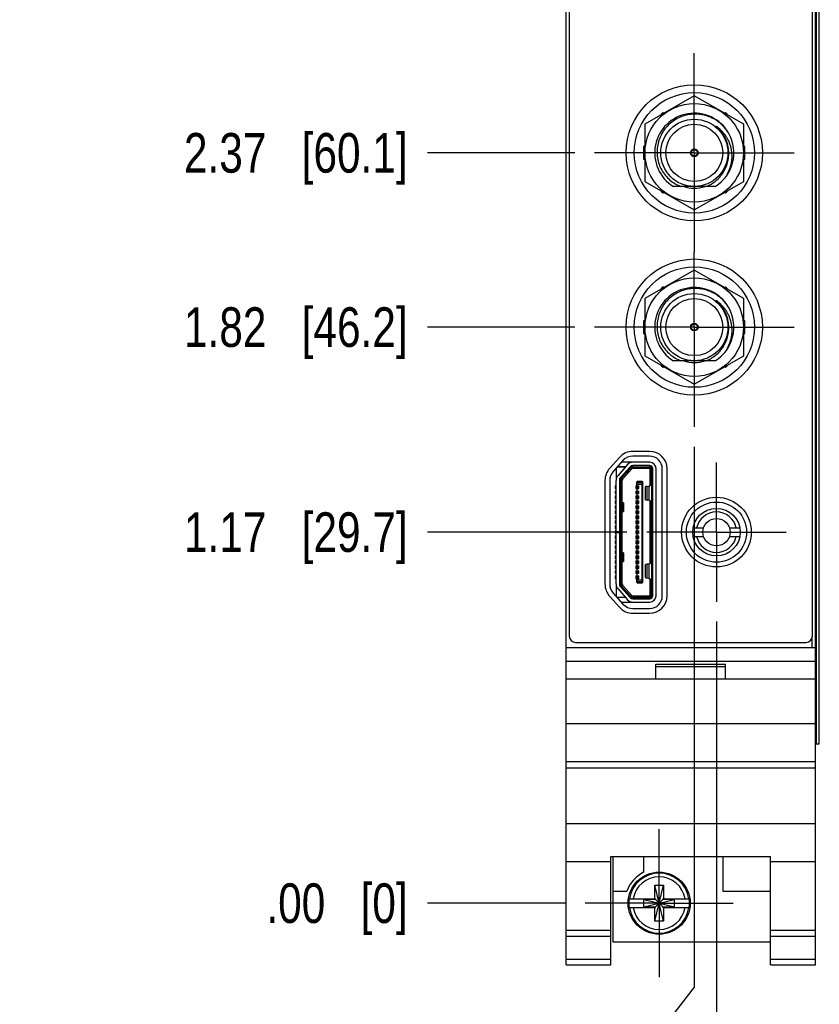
# Model space of a CAD drawing. Header units: inches. Extents: x 0.2 to 16.8, y 0.2 to 10.8.
# Tile 3 of 30: x 3.9 to 6.5, y 3.4 to 6.5. Entities that reach past the tile are written whole.
import ezdxf

# ---------------------------------------------------------------- set-up
doc = ezdxf.new("R2010")
doc.units = ezdxf.units.IN
doc.header["$LTSCALE"] = 0.935
doc.header["$MEASUREMENT"] = 0
doc.linetypes.add('CENTER', pattern=[0.6, 0.375, -0.075, 0.075, -0.075])
doc.layers.get('0').update_dxf_attribs({"linetype": 'CONTINUOUS'})
for name, color, linetype in [('02___PRT_ALL_AXES', 7, 'CONTINUOUS'), ('DEFAULT_1', 7, 'CENTER'), ('DIMENSIONS', 7, 'CONTINUOUS')]:
    doc.layers.add(name, color=color, linetype=linetype)
doc.styles.get("Standard").update_dxf_attribs({"font": 'txt', "width": 0.8})
doc.dimstyles.new('DIMSTYLE_1', dxfattribs={"dimtxt": 0.125, "dimasz": 0.18, "dimexe": 0.125, "dimexo": 0.0625, "dimgap": 0.03125, "dimtad": 0, "dimtih": 1, "dimtoh": 1, "dimzin": 4, "dimdsep": 46, "dimtxsty": 'STANDARD', "dimblk": '_FILLED', "dimblk1": '_FILLED', "dimblk2": '_FILLED', "dimcen": 0.09, "dimadec": 0, "dimazin": 0, "dimtp": 0.005, "dimtm": 0.005, "dimtfac": 1, "dimtofl": 0, "dimtmove": 0, "dimatfit": 3, "dimldrblk": '_FILLED', "dimfxl": 1, "dimtolj": 1, "dimtzin": 4, "dimarcsym": 0})
doc.dimstyles.new('DIMSTYLE_2', dxfattribs={"dimtxt": 0.125, "dimasz": 0.18, "dimexe": 0.125, "dimexo": 0.0625, "dimgap": 0.03125, "dimtad": 0, "dimtih": 1, "dimtoh": 1, "dimzin": 4, "dimdsep": 46, "dimtxsty": 'STANDARD', "dimblk": '_FILLED', "dimblk1": '_FILLED', "dimblk2": '_FILLED', "dimcen": 0.09, "dimadec": 0, "dimazin": 0, "dimtp": 0.01, "dimtm": 0.01, "dimtfac": 1, "dimtofl": 0, "dimtmove": 0, "dimatfit": 3, "dimldrblk": '_FILLED', "dimfxl": 1, "dimtolj": 1, "dimtzin": 4, "dimarcsym": 0})

# ---------------------------------------------------------------- blocks, each defined once
blk = doc.blocks.new('*D0')
at = {"layer": 'DIMENSIONS', "color": 2, "linetype": 'CONTINUOUS'}
blk.add_line((5.863, 4.8459), (5.233, 4.8459), dxfattribs=at)
at = {"layer": 'DIMENSIONS', "color": 2, "linetype": 'CONTINUOUS', "insert": (5.1705, 4.9084), "char_height": 0.125, "width": 1.125, "attachment_point": 3, "line_spacing_factor": 0.9}
blk.add_mtext('1.17{\\Ftxt.shx;\\W1.000000;\\H0.125000; }[29.7]', dxfattribs=at)
blk = doc.blocks.new('_FILLED')
at = {"color": 0, "linetype": 'BYBLOCK'}
blk.add_solid([(0, 0), (-1, 0.174), (-1, -0.174)], dxfattribs=at)
blk = doc.blocks.new('*D1')
at = {"layer": 'DIMENSIONS', "color": 2, "linetype": 'CONTINUOUS'}
blk.add_line((5.668, 3.675), (5.233, 3.675), dxfattribs=at)
at = {"layer": 'DIMENSIONS', "color": 2, "linetype": 'CONTINUOUS', "insert": (5.1705, 3.7375), "char_height": 0.125, "width": 0.725, "attachment_point": 3, "line_spacing_factor": 0.9}
blk.add_mtext('.00{\\Ftxt.shx;\\W1.000000;\\H0.125000; }[0]', dxfattribs=at)
blk = doc.blocks.new('*D2')
at = {"layer": 'DIMENSIONS', "color": 2, "linetype": 'CONTINUOUS'}
blk.add_line((5.698, 5.4929), (5.233, 5.4929), dxfattribs=at)
at = {"layer": 'DIMENSIONS', "color": 2, "linetype": 'CONTINUOUS', "insert": (5.1705, 5.5554), "char_height": 0.125, "width": 1.125, "attachment_point": 3, "line_spacing_factor": 0.9}
blk.add_mtext('1.82{\\Ftxt.shx;\\W1.000000;\\H0.125000; }[46.2]', dxfattribs=at)
blk = doc.blocks.new('*D3')
at = {"layer": 'DIMENSIONS', "color": 2, "linetype": 'CONTINUOUS'}
blk.add_line((5.698, 6.0429), (5.233, 6.0429), dxfattribs=at)
at = {"layer": 'DIMENSIONS', "color": 2, "linetype": 'CONTINUOUS', "insert": (5.1705, 6.1054), "char_height": 0.125, "width": 1.125, "attachment_point": 3, "line_spacing_factor": 0.9}
blk.add_mtext('2.37{\\Ftxt.shx;\\W1.000000;\\H0.125000; }[60.1]', dxfattribs=at)
blk = doc.blocks.new('*D4')
at = {"layer": 'DIMENSIONS', "color": 2, "linetype": 'CONTINUOUS'}
blk.add_line((5.673, 7.1429), (5.233, 7.1429), dxfattribs=at)
at = {"layer": 'DIMENSIONS', "color": 2, "linetype": 'CONTINUOUS', "insert": (5.1705, 7.2054), "char_height": 0.125, "width": 1.125, "attachment_point": 3, "line_spacing_factor": 0.9}
blk.add_mtext('3.47{\\Ftxt.shx;\\W1.000000;\\H0.125000; }[88.1]', dxfattribs=at)
blk = doc.blocks.new('*D5')
at = {"layer": 'DIMENSIONS', "color": 2, "linetype": 'CONTINUOUS'}
blk.add_line((5.6585, 8.4959), (5.233, 8.4959), dxfattribs=at)
at = {"layer": 'DIMENSIONS', "color": 2, "linetype": 'CONTINUOUS', "insert": (5.1705, 8.5584), "char_height": 0.125, "width": 1.225, "attachment_point": 3, "line_spacing_factor": 0.9}
blk.add_mtext('4.82{\\Ftxt.shx;\\W1.000000;\\H0.125000; }[122.5]', dxfattribs=at)
blk = doc.blocks.new('*D9')
at = {"layer": 'DIMENSIONS', "color": 2, "linetype": 'CONTINUOUS'}
for p, q in [((6.0755, 5.1154), (6.0755, 3.4094)), ((6.0755, 3.4094), (5.9382, 3.2336)), ((5.9382, 3.2336), (5.9382, 3.0425))]:
    blk.add_line(p, q, dxfattribs=at)
at = {"layer": 'DIMENSIONS', "color": 2, "linetype": 'CONTINUOUS', "insert": (5.8757, 2.98), "char_height": 0.125, "width": 1.225, "attachment_point": 3, "rotation": 90, "line_spacing_factor": 0.9}
blk.add_mtext('3X .11{\\Ftxt.shx;\\W1.000000;\\H0.125000; }[2.8]', dxfattribs=at)
blk = doc.blocks.new('*D10')
at = {"layer": 'DIMENSIONS', "color": 2, "linetype": 'CONTINUOUS'}
blk.add_line((6.1455, 4.5634), (6.1455, 3.0425), dxfattribs=at)
at = {"layer": 'DIMENSIONS', "color": 2, "linetype": 'CONTINUOUS', "insert": (6.083, 2.98), "char_height": 0.125, "width": 0.925, "attachment_point": 3, "rotation": 90, "line_spacing_factor": 0.9}
blk.add_mtext('.18{\\Ftxt.shx;\\W1.000000;\\H0.125000; }[4.6]', dxfattribs=at)

msp = doc.modelspace()

# ---------------------------------------------------------------- linework, layer by layer
at = {"color": 7, "linetype": 'CONTINUOUS'}
for p, q in [((5.6705, 3.48), (5.6705, 8.6179)), ((6.4585, 3.48), (6.4585, 8.6179)), ((5.6805, 8.5879), (5.6805, 4.5179)), ((6.4485, 4.5179), (6.4485, 8.5879)), ((6.4702, 4.1779), (6.4702, 8.1779)), ((6.0755, 6.223), (5.9195, 6.1329)), ((6.2315, 6.1329), (6.0755, 6.223)), ((5.9765, 6.1701), (5.9664, 6.16)), ((5.9793, 6.1674), (5.9765, 6.1701)), ((6.1745, 6.1701), (6.1718, 6.1674)), ((6.1847, 6.16), (6.1745, 6.1701)), ((5.9195, 6.1329), (5.9195, 5.9528)), ((6.2315, 5.9528), (6.2315, 6.1329)), ((5.9155, 6.0629), (5.9155, 6.0229)), ((5.9195, 6.0629), (5.9155, 6.0629)), ((6.2355, 6.0629), (6.2315, 6.0629)), ((6.2355, 6.0229), (6.2355, 6.0629)), ((5.9155, 6.0229), (5.9195, 6.0229)), ((6.2315, 6.0229), (6.2355, 6.0229)), ((5.9195, 5.9528), (6.0755, 5.8627)), ((6.1413, 5.9365), (6.0098, 5.9365)), ((6.0755, 5.8627), (6.2315, 5.9528)), ((5.9664, 5.9258), (5.9765, 5.9156)), ((5.9765, 5.9156), (5.9793, 5.9183)), ((6.1718, 5.9183), (6.1745, 5.9156)), ((6.1745, 5.9156), (6.1847, 5.9258)), ((6.0755, 5.673), (5.9195, 5.5829)), ((6.2315, 5.5829), (6.0755, 5.673)), ((5.9765, 5.6201), (5.9664, 5.61)), ((5.9793, 5.6174), (5.9765, 5.6201)), ((6.1745, 5.6201), (6.1718, 5.6174)), ((6.1847, 5.61), (6.1745, 5.6201)), ((5.9195, 5.5829), (5.9195, 5.4028)), ((6.2315, 5.4028), (6.2315, 5.5829)), ((5.9195, 5.5129), (5.9155, 5.5129)), ((5.9155, 5.5129), (5.9155, 5.4729)), ((6.2355, 5.5129), (6.2315, 5.5129)), ((6.2355, 5.4729), (6.2355, 5.5129)), ((5.9155, 5.4729), (5.9195, 5.4729)), ((6.2315, 5.4729), (6.2355, 5.4729)), ((5.9195, 5.4028), (6.0755, 5.3127)), ((5.9664, 5.3758), (5.9765, 5.3656)), ((6.1413, 5.3865), (6.0098, 5.3865)), ((6.0755, 5.3127), (6.2315, 5.4028)), ((6.1745, 5.3656), (6.1847, 5.3758)), ((5.9765, 5.3656), (5.9793, 5.3683)), ((6.1718, 5.3683), (6.1745, 5.3656)), ((5.9345, 5.1009), (5.8815, 5.1009)), ((5.839, 5.0818), (5.8085, 5.0477)), ((5.8502, 5.0718), (5.8197, 5.0377)), ((5.9348, 5.0663), (5.8453, 5.0663)), ((5.9345, 5.0859), (5.8815, 5.0859)), ((5.8291, 5.0482), (5.8291, 5.0136)), ((5.832, 5.0515), (5.8583, 5.0515)), ((5.8592, 5.0525), (5.8329, 5.0525)), ((5.8651, 5.0591), (5.8347, 5.025)), ((5.8424, 5.0181), (5.8728, 5.0522)), ((5.845, 5.0158), (5.8754, 5.0499)), ((5.8754, 5.0483), (5.8471, 5.017)), ((5.8783, 5.0456), (5.85, 5.0144)), ((5.8774, 5.0515), (5.9354, 5.0515)), ((5.9348, 5.056), (5.8813, 5.056)), ((5.8813, 5.0525), (5.9348, 5.0525)), ((5.8826, 5.0476), (5.9354, 5.0476)), ((5.9086, 5.0515), (5.9086, 5.0525)), ((5.9243, 5.0525), (5.9243, 5.0515)), ((5.9354, 5.0476), (5.9354, 4.9928)), ((5.9393, 4.9954), (5.9393, 5.0476)), ((5.9409, 5.0464), (5.9409, 4.6453)), ((5.9443, 4.6453), (5.9443, 5.0464)), ((5.9547, 4.6453), (5.9547, 5.0464)), ((5.9745, 4.6449), (5.9745, 5.0459)), ((5.9895, 4.6449), (5.9895, 5.0459)), ((5.7935, 5.0084), (5.7935, 4.6824)), ((5.8085, 5.0084), (5.8085, 4.6824)), ((5.8287, 4.6825), (5.8287, 5.0092)), ((5.839, 5.0092), (5.839, 4.8466)), ((5.8425, 4.6825), (5.8425, 5.0092)), ((5.844, 5.0091), (5.844, 4.9394)), ((5.848, 4.9384), (5.848, 5.0091)), ((5.8936, 4.9915), (5.8936, 5.0033)), ((5.9114, 5.0052), (5.8956, 5.0052)), ((5.9133, 4.6883), (5.9133, 5.0033)), ((5.8255, 4.9915), (5.8287, 4.9915)), ((5.8255, 4.9915), (5.8255, 4.9836)), ((5.8287, 4.9836), (5.8255, 4.9836)), ((5.8255, 4.9757), (5.8287, 4.9757)), ((5.8255, 4.9757), (5.8255, 4.9678)), ((5.8905, 4.9915), (5.9007, 4.9915)), ((5.8905, 4.9915), (5.8905, 4.9836)), ((5.8905, 4.9836), (5.9007, 4.9836)), ((5.8905, 4.9757), (5.9007, 4.9757)), ((5.8905, 4.9757), (5.8905, 4.9678)), ((5.8936, 4.9836), (5.8936, 4.9757)), ((5.8968, 4.9915), (5.8968, 4.9836)), ((5.8968, 4.9757), (5.8968, 4.9678)), ((5.9003, 4.9836), (5.9003, 4.9915)), ((5.9003, 4.9678), (5.9003, 4.9757)), ((5.9007, 4.9836), (5.9007, 4.9915)), ((5.9007, 4.9836), (5.9007, 4.9915)), ((5.9007, 4.9678), (5.9007, 4.9757)), ((5.9007, 4.9678), (5.9007, 4.9757)), ((5.9094, 4.9972), (5.9126, 5.0004)), ((5.9212, 4.9481), (5.9212, 4.9891)), ((5.9262, 4.9903), (5.9324, 4.9909)), ((5.9324, 4.9909), (5.9406, 4.9962)), ((5.9324, 4.9909), (5.9324, 4.9466)), ((5.9406, 4.9962), (5.9409, 4.9962)), ((5.8287, 4.9678), (5.8255, 4.9678)), ((5.8255, 4.96), (5.8287, 4.96)), ((5.8255, 4.96), (5.8255, 4.9521)), ((5.8287, 4.9521), (5.8255, 4.9521)), ((5.8255, 4.9442), (5.8287, 4.9442)), ((5.8255, 4.9442), (5.8255, 4.9363)), ((5.8425, 4.9541), (5.844, 4.9541)), ((5.8905, 4.9678), (5.9007, 4.9678)), ((5.8905, 4.96), (5.9007, 4.96)), ((5.8905, 4.96), (5.8905, 4.9521)), ((5.8905, 4.9521), (5.9007, 4.9521)), ((5.8905, 4.9442), (5.9007, 4.9442)), ((5.8905, 4.9442), (5.8905, 4.9363)), ((5.8936, 4.9678), (5.8936, 4.96)), ((5.8936, 4.9521), (5.8936, 4.9442)), ((5.8968, 4.96), (5.8968, 4.9521)), ((5.8968, 4.9442), (5.8968, 4.9363)), ((5.9003, 4.9521), (5.9003, 4.96)), ((5.9003, 4.9363), (5.9003, 4.9442)), ((5.9007, 4.9521), (5.9007, 4.96)), ((5.9007, 4.9521), (5.9007, 4.96)), ((5.9007, 4.9363), (5.9007, 4.9442)), ((5.9007, 4.9363), (5.9007, 4.9442)), ((5.9324, 4.9466), (5.9262, 4.9471)), ((5.938, 4.9435), (5.9324, 4.9466)), ((5.9354, 4.9449), (5.9354, 4.7467)), ((5.9404, 4.9435), (5.938, 4.9435)), ((5.9393, 4.7484), (5.9393, 4.9435)), ((5.8287, 4.9363), (5.8255, 4.9363)), ((5.8255, 4.9285), (5.8287, 4.9285)), ((5.8255, 4.9285), (5.8255, 4.9206)), ((5.8287, 4.9206), (5.8255, 4.9206)), ((5.8255, 4.9127), (5.8287, 4.9127)), ((5.8255, 4.9127), (5.8255, 4.9048)), ((5.8425, 4.9404), (5.8452, 4.9387)), ((5.8452, 4.9107), (5.8425, 4.9093)), ((5.844, 4.9101), (5.844, 4.7817)), ((5.8473, 4.9385), (5.8484, 4.9384)), ((5.8484, 4.9109), (5.8473, 4.9109)), ((5.848, 4.7809), (5.848, 4.9109)), ((5.8524, 4.938), (5.8524, 4.9113)), ((5.8905, 4.9363), (5.9007, 4.9363)), ((5.8905, 4.9285), (5.9007, 4.9285)), ((5.8905, 4.9285), (5.8905, 4.9206)), ((5.8905, 4.9206), (5.9007, 4.9206)), ((5.8905, 4.9127), (5.9007, 4.9127)), ((5.8905, 4.9127), (5.8905, 4.9048)), ((5.8936, 4.9363), (5.8936, 4.9285)), ((5.8936, 4.9206), (5.8936, 4.9127)), ((5.8968, 4.9285), (5.8968, 4.9206)), ((5.8968, 4.9127), (5.8968, 4.9048)), ((5.9003, 4.9206), (5.9003, 4.9285)), ((5.9003, 4.9048), (5.9003, 4.9127)), ((5.9007, 4.9206), (5.9007, 4.9285)), ((5.9007, 4.9206), (5.9007, 4.9285)), ((5.9007, 4.9048), (5.9007, 4.9127)), ((5.9007, 4.9048), (5.9007, 4.9127)), ((5.8287, 4.9048), (5.8255, 4.9048)), ((5.8255, 4.897), (5.8287, 4.897)), ((5.8255, 4.897), (5.8255, 4.8891)), ((5.8287, 4.8891), (5.8255, 4.8891)), ((5.8255, 4.8812), (5.8287, 4.8812)), ((5.8255, 4.8812), (5.8255, 4.8734)), ((5.8905, 4.9048), (5.9007, 4.9048)), ((5.8905, 4.897), (5.9007, 4.897)), ((5.8905, 4.897), (5.8905, 4.8891)), ((5.8905, 4.8891), (5.9007, 4.8891)), ((5.8905, 4.8812), (5.9007, 4.8812)), ((5.8905, 4.8812), (5.8905, 4.8734)), ((5.8936, 4.9048), (5.8936, 4.897)), ((5.8936, 4.8891), (5.8936, 4.8812)), ((5.8968, 4.897), (5.8968, 4.8891)), ((5.8968, 4.8812), (5.8968, 4.8734)), ((5.9003, 4.8891), (5.9003, 4.897)), ((5.9003, 4.8734), (5.9003, 4.8812)), ((5.9007, 4.8891), (5.9007, 4.897)), ((5.9007, 4.8891), (5.9007, 4.897)), ((5.9007, 4.8734), (5.9007, 4.8812)), ((5.9007, 4.8734), (5.9007, 4.8812)), ((5.8287, 4.8734), (5.8255, 4.8734)), ((5.8255, 4.8655), (5.8287, 4.8655)), ((5.8255, 4.8655), (5.8255, 4.8576)), ((5.8287, 4.8576), (5.8255, 4.8576)), ((5.8255, 4.8497), (5.8287, 4.8497)), ((5.8255, 4.8497), (5.8255, 4.8419)), ((5.8905, 4.8734), (5.9007, 4.8734)), ((5.8905, 4.8655), (5.9007, 4.8655)), ((5.8905, 4.8655), (5.8905, 4.8576)), ((5.8905, 4.8576), (5.9007, 4.8576)), ((5.8905, 4.8497), (5.9007, 4.8497)), ((5.8905, 4.8497), (5.8905, 4.8419)), ((5.8936, 4.8734), (5.8936, 4.8655)), ((5.8936, 4.8576), (5.8936, 4.8497)), ((5.8968, 4.8655), (5.8968, 4.8576)), ((5.8968, 4.8497), (5.8968, 4.8419)), ((5.9003, 4.8576), (5.9003, 4.8655)), ((5.9003, 4.8419), (5.9003, 4.8497)), ((5.9007, 4.8576), (5.9007, 4.8655)), ((5.9007, 4.8576), (5.9007, 4.8655)), ((5.9007, 4.8419), (5.9007, 4.8497)), ((5.9007, 4.8419), (5.9007, 4.8497)), ((5.9393, 4.8655), (5.9409, 4.8655)), ((6.0718, 4.8594), (6.1047, 4.8594)), ((6.1864, 4.8594), (6.2193, 4.8594)), ((5.8287, 4.8419), (5.8255, 4.8419)), ((5.8255, 4.834), (5.8287, 4.834)), ((5.8255, 4.834), (5.8255, 4.8261)), ((5.8287, 4.8261), (5.8255, 4.8261)), ((5.8255, 4.8182), (5.8287, 4.8182)), ((5.8255, 4.8182), (5.8255, 4.8104)), ((5.8425, 4.8466), (5.8287, 4.8466)), ((5.8287, 4.8452), (5.8425, 4.8452)), ((5.839, 4.8452), (5.839, 4.6825)), ((5.8905, 4.8419), (5.9007, 4.8419)), ((5.8905, 4.834), (5.9007, 4.834)), ((5.8905, 4.834), (5.8905, 4.8261)), ((5.8905, 4.8261), (5.9007, 4.8261)), ((5.8905, 4.8182), (5.9007, 4.8182)), ((5.8905, 4.8182), (5.8905, 4.8104)), ((5.8936, 4.8419), (5.8936, 4.834)), ((5.8936, 4.8261), (5.8936, 4.8182)), ((5.8968, 4.834), (5.8968, 4.8261)), ((5.8968, 4.8182), (5.8968, 4.8104)), ((5.9003, 4.8261), (5.9003, 4.834)), ((5.9003, 4.8104), (5.9003, 4.8182)), ((5.9007, 4.8261), (5.9007, 4.834)), ((5.9007, 4.8261), (5.9007, 4.834)), ((5.9007, 4.8104), (5.9007, 4.8182)), ((5.9007, 4.8104), (5.9007, 4.8182)), ((5.9409, 4.8262), (5.9393, 4.8262)), ((6.0718, 4.8324), (6.1047, 4.8324)), ((6.1864, 4.8324), (6.2193, 4.8324)), ((5.8287, 4.8104), (5.8255, 4.8104)), ((5.8255, 4.8025), (5.8287, 4.8025)), ((5.8255, 4.8025), (5.8255, 4.7946)), ((5.8287, 4.7946), (5.8255, 4.7946)), ((5.8255, 4.7867), (5.8287, 4.7867)), ((5.8255, 4.7867), (5.8255, 4.7789)), ((5.8905, 4.8104), (5.9007, 4.8104)), ((5.8905, 4.8025), (5.9007, 4.8025)), ((5.8905, 4.8025), (5.8905, 4.7946)), ((5.8905, 4.7946), (5.9007, 4.7946)), ((5.8905, 4.7867), (5.9007, 4.7867)), ((5.8905, 4.7867), (5.8905, 4.7789)), ((5.8936, 4.8104), (5.8936, 4.8025)), ((5.8936, 4.7946), (5.8936, 4.7867)), ((5.8968, 4.8025), (5.8968, 4.7946)), ((5.8968, 4.7867), (5.8968, 4.7789)), ((5.9003, 4.7946), (5.9003, 4.8025)), ((5.9003, 4.7789), (5.9003, 4.7867)), ((5.9007, 4.7946), (5.9007, 4.8025)), ((5.9007, 4.7946), (5.9007, 4.8025)), ((5.9007, 4.7789), (5.9007, 4.7867)), ((5.9007, 4.7789), (5.9007, 4.7867)), ((5.8287, 4.7789), (5.8255, 4.7789)), ((5.8255, 4.771), (5.8287, 4.771)), ((5.8255, 4.771), (5.8255, 4.7631)), ((5.8287, 4.7631), (5.8255, 4.7631)), ((5.8255, 4.7552), (5.8287, 4.7552)), ((5.8255, 4.7552), (5.8255, 4.7474)), ((5.8425, 4.7825), (5.8452, 4.7811)), ((5.8473, 4.7809), (5.8484, 4.7809)), ((5.8524, 4.7806), (5.8524, 4.7536)), ((5.8905, 4.7789), (5.9007, 4.7789)), ((5.8905, 4.771), (5.9007, 4.771)), ((5.8905, 4.771), (5.8905, 4.7631)), ((5.8905, 4.7631), (5.9007, 4.7631)), ((5.8905, 4.7552), (5.9007, 4.7552)), ((5.8905, 4.7552), (5.8905, 4.7474)), ((5.8936, 4.7789), (5.8936, 4.771)), ((5.8936, 4.7631), (5.8936, 4.7552)), ((5.8968, 4.771), (5.8968, 4.7631)), ((5.8968, 4.7552), (5.8968, 4.7474)), ((5.9003, 4.7631), (5.9003, 4.771)), ((5.9003, 4.7474), (5.9003, 4.7552)), ((5.9007, 4.7631), (5.9007, 4.771)), ((5.9007, 4.7631), (5.9007, 4.771)), ((5.9007, 4.7474), (5.9007, 4.7552)), ((5.9007, 4.7474), (5.9007, 4.7552)), ((5.8287, 4.7474), (5.8255, 4.7474)), ((5.8255, 4.7395), (5.8287, 4.7395)), ((5.8255, 4.7395), (5.8255, 4.7316)), ((5.8287, 4.7316), (5.8255, 4.7316)), ((5.8255, 4.7237), (5.8287, 4.7237)), ((5.8255, 4.7237), (5.8255, 4.7159)), ((5.8452, 4.7531), (5.8425, 4.7515)), ((5.844, 4.7375), (5.8425, 4.7375)), ((5.844, 4.7524), (5.844, 4.6825)), ((5.8484, 4.7533), (5.8473, 4.7532)), ((5.848, 4.6825), (5.848, 4.7533)), ((5.8905, 4.7474), (5.9007, 4.7474)), ((5.8905, 4.7395), (5.9007, 4.7395)), ((5.8905, 4.7395), (5.8905, 4.7316)), ((5.8905, 4.7316), (5.9007, 4.7316)), ((5.8905, 4.7237), (5.9007, 4.7237)), ((5.8905, 4.7237), (5.8905, 4.7159)), ((5.8936, 4.7474), (5.8936, 4.7395)), ((5.8936, 4.7316), (5.8936, 4.7237)), ((5.8968, 4.7395), (5.8968, 4.7316)), ((5.8968, 4.7237), (5.8968, 4.7159)), ((5.9003, 4.7316), (5.9003, 4.7395)), ((5.9003, 4.7159), (5.9003, 4.7237)), ((5.9007, 4.7316), (5.9007, 4.7395)), ((5.9007, 4.7316), (5.9007, 4.7395)), ((5.9007, 4.7159), (5.9007, 4.7237)), ((5.9007, 4.7159), (5.9007, 4.7237)), ((5.9212, 4.7027), (5.9212, 4.7436)), ((5.9324, 4.7451), (5.9262, 4.7446)), ((5.9384, 4.7484), (5.9324, 4.7451)), ((5.9324, 4.7451), (5.9324, 4.7009)), ((5.9384, 4.7484), (5.9409, 4.7484)), ((5.8287, 4.7159), (5.8255, 4.7159)), ((5.8255, 4.708), (5.8287, 4.708)), ((5.8255, 4.708), (5.8255, 4.7001)), ((5.8287, 4.7001), (5.8255, 4.7001)), ((5.8905, 4.7159), (5.9007, 4.7159)), ((5.8905, 4.708), (5.9007, 4.708)), ((5.8905, 4.708), (5.8905, 4.7001)), ((5.8905, 4.7001), (5.9007, 4.7001)), ((5.8936, 4.7159), (5.8936, 4.708)), ((5.8936, 4.6883), (5.8936, 4.7001)), ((5.8968, 4.708), (5.8968, 4.7001)), ((5.9003, 4.7001), (5.9003, 4.708)), ((5.9007, 4.7001), (5.9007, 4.708)), ((5.9007, 4.7001), (5.9007, 4.708)), ((5.9094, 4.6944), (5.9126, 4.6912)), ((5.9262, 4.7015), (5.9324, 4.7009)), ((5.9324, 4.7009), (5.9404, 4.6957)), ((5.9354, 4.6989), (5.9354, 4.644)), ((5.9393, 4.644), (5.9393, 4.6964)), ((5.8291, 4.6781), (5.8291, 4.6426)), ((5.8347, 4.6667), (5.8651, 4.6326)), ((5.8728, 4.6395), (5.8424, 4.6736)), ((5.8754, 4.6418), (5.845, 4.6759)), ((5.8471, 4.6746), (5.8754, 4.6433)), ((5.85, 4.6772), (5.8783, 4.646)), ((5.8956, 4.6863), (5.9114, 4.6863)), ((5.8085, 4.6431), (5.839, 4.6089)), ((5.8197, 4.653), (5.8502, 4.6189)), ((5.8585, 4.6401), (5.8313, 4.6401)), ((5.8592, 4.6392), (5.8321, 4.6392)), ((5.8777, 4.6401), (5.9354, 4.6401)), ((5.9348, 4.6392), (5.8813, 4.6392)), ((5.8813, 4.6357), (5.9348, 4.6357)), ((5.9354, 4.644), (5.8826, 4.644)), ((5.9086, 4.6392), (5.9086, 4.6401)), ((5.9243, 4.6401), (5.9243, 4.6392)), ((5.8444, 4.6254), (5.9348, 4.6254)), ((5.8815, 4.6049), (5.9345, 4.6049)), ((5.8815, 4.5899), (5.9345, 4.5899)), ((5.6705, 4.482), (6.4585, 4.482)), ((5.7005, 4.4979), (6.4285, 4.4979)), ((5.6705, 4.439), (6.4585, 4.439)), ((5.9545, 4.429), (6.1745, 4.429)), ((5.9545, 4.382), (5.9545, 4.429)), ((5.9545, 4.422), (6.1745, 4.422)), ((6.1745, 4.382), (6.1745, 4.429)), ((6.4585, 4.382), (5.6705, 4.382)), ((5.6705, 4.242), (6.4585, 4.242)), ((6.4585, 4.1779), (6.4702, 4.1779)), ((5.6705, 4.122), (6.4585, 4.122)), ((5.6705, 4.1024), (6.4585, 4.1024)), ((5.6705, 3.9267), (6.4585, 3.9267)), ((5.8125, 3.8222), (6.3165, 3.8222)), ((5.8125, 3.48), (5.8125, 3.8222)), ((5.8185, 3.8222), (5.8185, 3.553)), ((5.9155, 3.8222), (5.9155, 3.7723)), ((6.1655, 3.8222), (6.1655, 3.713)), ((6.3165, 3.48), (6.3165, 3.8222)), ((5.6705, 3.807), (5.8125, 3.807)), ((6.3165, 3.807), (6.4585, 3.807)), ((5.9508, 3.732), (5.9783, 3.732)), ((5.9783, 3.6179), (5.9508, 3.732)), ((5.9508, 3.6887), (5.9508, 3.732)), ((5.9508, 3.6179), (5.9783, 3.732)), ((5.9783, 3.732), (5.9783, 3.6887)), ((5.8185, 3.713), (5.8624, 3.713)), ((6.1655, 3.713), (6.3165, 3.713)), ((5.8699, 3.6887), (5.9528, 3.6887)), ((5.916, 3.6632), (6.0131, 3.6867)), ((5.9528, 3.6867), (5.916, 3.6867)), ((5.916, 3.6867), (6.0131, 3.6632)), ((5.916, 3.6632), (5.916, 3.6867)), ((5.9528, 3.6887), (5.9528, 3.6867)), ((5.9528, 3.6867), (5.9762, 3.6632)), ((5.9528, 3.6632), (5.9762, 3.6867)), ((5.9762, 3.6887), (6.0592, 3.6887)), ((5.9762, 3.6887), (5.9762, 3.6867)), ((6.0131, 3.6867), (5.9762, 3.6867)), ((6.0131, 3.6632), (6.0131, 3.6867)), ((5.8699, 3.6612), (5.9528, 3.6612)), ((5.916, 3.6632), (5.9528, 3.6632)), ((5.9508, 3.6179), (5.9508, 3.6612)), ((5.9528, 3.6612), (5.9528, 3.6632)), ((5.9762, 3.6632), (6.0131, 3.6632)), ((5.9762, 3.6612), (5.9762, 3.6632)), ((5.9762, 3.6612), (6.0592, 3.6612)), ((5.9783, 3.6612), (5.9783, 3.6179)), ((5.9783, 3.6179), (5.9508, 3.6179)), ((5.6705, 3.59), (5.8125, 3.59)), ((6.3165, 3.59), (6.4585, 3.59)), ((5.6705, 3.5707), (5.8125, 3.5707)), ((5.8185, 3.553), (6.3165, 3.553)), ((6.3165, 3.5707), (6.4585, 3.5707)), ((5.6705, 3.4979), (5.8125, 3.4979)), ((6.3165, 3.4979), (6.4585, 3.4979)), ((5.6705, 3.48), (5.8125, 3.48)), ((6.3165, 3.48), (6.4585, 3.48))]:
    msp.add_line(p, q, dxfattribs=at)
at = {"color": 9, "linetype": 'CONTINUOUS'}
for p, q in [((6.4615, 4.1779), (6.4615, 8.1779)), ((6.4701, 4.1779), (6.4701, 8.1779)), ((5.8728, 5.0522), (5.8754, 5.0499)), ((5.8754, 5.0483), (5.8783, 5.0456)), ((5.8813, 5.0525), (5.8813, 5.056)), ((5.8826, 5.0476), (5.8826, 5.0515)), ((5.9348, 5.056), (5.9348, 5.0525)), ((5.9354, 5.0515), (5.9354, 5.0476)), ((5.9354, 5.0476), (5.9393, 5.0476)), ((5.9408, 5.0464), (5.9408, 5.0273)), ((5.9409, 5.0464), (5.9443, 5.0464)), ((5.839, 5.0092), (5.8425, 5.0092)), ((5.845, 5.0158), (5.8424, 5.0181)), ((5.844, 5.0091), (5.848, 5.0091)), ((5.85, 5.0144), (5.8471, 5.017)), ((5.8956, 4.9915), (5.8956, 5.0052)), ((5.9114, 5.0052), (5.9114, 5.0011)), ((5.9408, 5.0273), (5.9408, 5.0269)), ((5.9408, 5.0269), (5.9408, 5.0035)), ((5.9408, 5.0035), (5.9408, 4.9973)), ((5.8936, 4.9972), (5.9094, 4.9972)), ((5.9114, 5.0011), (5.8956, 5.0011)), ((5.8956, 4.9757), (5.8956, 4.9836)), ((5.8963, 4.9836), (5.8963, 4.9915)), ((5.8963, 4.9678), (5.8963, 4.9757)), ((5.9094, 4.9972), (5.9094, 4.6944)), ((5.9262, 4.9471), (5.9262, 4.9903)), ((5.9408, 4.9973), (5.9408, 4.9962)), ((5.844, 4.9619), (5.8425, 4.9619)), ((5.8425, 4.9501), (5.844, 4.9501)), ((5.8956, 4.96), (5.8956, 4.9678)), ((5.8956, 4.9442), (5.8956, 4.9521)), ((5.8963, 4.9521), (5.8963, 4.96)), ((5.8963, 4.9363), (5.8963, 4.9442)), ((5.9408, 4.9415), (5.9408, 4.9408)), ((5.9408, 4.9408), (5.9408, 4.9398)), ((5.8452, 4.9387), (5.8452, 4.9107)), ((5.8473, 4.9109), (5.8473, 4.9385)), ((5.8484, 4.9384), (5.8484, 4.9109)), ((5.8956, 4.9285), (5.8956, 4.9363)), ((5.8956, 4.9127), (5.8956, 4.9206)), ((5.8963, 4.9206), (5.8963, 4.9285)), ((5.8963, 4.9048), (5.8963, 4.9127)), ((5.9408, 4.9398), (5.9408, 4.9333)), ((5.9408, 4.9333), (5.9408, 4.8655)), ((5.8956, 4.897), (5.8956, 4.9048)), ((5.8956, 4.8812), (5.8956, 4.8891)), ((5.8963, 4.8891), (5.8963, 4.897)), ((5.8963, 4.8734), (5.8963, 4.8812)), ((5.8956, 4.8655), (5.8956, 4.8734)), ((5.8956, 4.8497), (5.8956, 4.8576)), ((5.8963, 4.8576), (5.8963, 4.8655)), ((5.8963, 4.8419), (5.8963, 4.8497)), ((5.8956, 4.834), (5.8956, 4.8419)), ((5.8956, 4.8182), (5.8956, 4.8261)), ((5.8963, 4.8261), (5.8963, 4.834)), ((5.8963, 4.8104), (5.8963, 4.8182)), ((5.9408, 4.8262), (5.9408, 4.7583)), ((5.8956, 4.8025), (5.8956, 4.8104)), ((5.8956, 4.7867), (5.8956, 4.7946)), ((5.8963, 4.7946), (5.8963, 4.8025)), ((5.8963, 4.7789), (5.8963, 4.7867)), ((5.8452, 4.7811), (5.8452, 4.7531)), ((5.8473, 4.7532), (5.8473, 4.7809)), ((5.8484, 4.7809), (5.8484, 4.7533)), ((5.8956, 4.771), (5.8956, 4.7789)), ((5.8956, 4.7552), (5.8956, 4.7631)), ((5.8963, 4.7631), (5.8963, 4.771)), ((5.8963, 4.7474), (5.8963, 4.7552)), ((5.9408, 4.7583), (5.9408, 4.7487)), ((5.844, 4.7415), (5.8425, 4.7415)), ((5.8425, 4.7297), (5.844, 4.7297)), ((5.8956, 4.7395), (5.8956, 4.7474)), ((5.8956, 4.7237), (5.8956, 4.7316)), ((5.8963, 4.7316), (5.8963, 4.7395)), ((5.8963, 4.7159), (5.8963, 4.7237)), ((5.9262, 4.7015), (5.9262, 4.7446)), ((5.9408, 4.7487), (5.9408, 4.7484)), ((5.9094, 4.6944), (5.8936, 4.6944)), ((5.8956, 4.708), (5.8956, 4.7159)), ((5.8956, 4.6863), (5.8956, 4.7001)), ((5.8963, 4.7001), (5.8963, 4.708)), ((5.9408, 4.6937), (5.9408, 4.693)), ((5.9408, 4.693), (5.9408, 4.692)), ((5.9408, 4.692), (5.9408, 4.6868)), ((5.8425, 4.6825), (5.839, 4.6825)), ((5.8424, 4.6736), (5.845, 4.6759)), ((5.848, 4.6825), (5.844, 4.6825)), ((5.8471, 4.6746), (5.85, 4.6772)), ((5.8956, 4.6905), (5.9114, 4.6905)), ((5.9114, 4.6905), (5.9114, 4.6863)), ((5.9408, 4.6868), (5.9408, 4.6649)), ((5.9408, 4.6649), (5.9408, 4.6645)), ((5.9408, 4.6645), (5.9408, 4.6453)), ((5.8754, 4.6418), (5.8728, 4.6395)), ((5.8783, 4.646), (5.8754, 4.6433)), ((5.8813, 4.6357), (5.8813, 4.6392)), ((5.8826, 4.6401), (5.8826, 4.644)), ((5.9348, 4.6392), (5.9348, 4.6357)), ((5.9393, 4.644), (5.9354, 4.644)), ((5.9354, 4.644), (5.9354, 4.6401)), ((5.9443, 4.6453), (5.9409, 4.6453)), ((6.4465, 4.5104), (6.4465, 4.482))]:
    msp.add_line(p, q, dxfattribs=at)
at = {"color": 7, "linetype": 'CONTINUOUS'}
for centre, radius in [((6.0755, 6.0429), 0.215), ((6.0755, 6.0429), 0.1555), ((6.0755, 6.0429), 0.106), ((6.0755, 6.0429), 0.09), ((6.0755, 6.0429), 0.012), ((6.0755, 6.0429), 0.01), ((6.0755, 5.4929), 0.215), ((6.0755, 5.4929), 0.1555), ((6.0755, 5.4929), 0.106), ((6.0755, 5.4929), 0.09), ((6.0755, 5.4929), 0.012), ((6.0755, 5.4929), 0.01), ((6.1455, 4.8459), 0.11), ((6.1455, 4.8459), 0.075), ((6.1455, 4.8459), 0.043), ((5.9645, 3.675), 0.098)]:
    msp.add_circle(centre, radius, dxfattribs=at)
for centre, radius, start, end in [((6.0755, 6.0429), 0.125, 30.141, 238.277), ((6.0835, 6.0361), 0.1091, 46.1967, 55.519), ((6.0755, 6.0429), 0.125, 301.723, 29.4671), ((6.0773, 6.0407), 0.1246, 30.7513, 31.4334), ((6.0755, 6.0429), 0.1115, 252.5605, 287.4395), ((6.0755, 5.4929), 0.125, 30.141, 238.277), ((6.0835, 5.4861), 0.1091, 46.1967, 55.519), ((6.0755, 5.4929), 0.125, 301.723, 29.4671), ((6.0773, 5.4907), 0.1246, 30.7513, 31.4334), ((6.0755, 5.4929), 0.1115, 252.5605, 287.4395), ((5.8815, 5.0439), 0.057, 90, 138.24), ((5.9345, 5.0459), 0.055, 0, 90), ((5.8815, 5.0439), 0.042, 90, 138.24), ((5.8813, 5.0446), 0.0217, 90, 138.24), ((5.9345, 5.0459), 0.04, 0, 90), ((5.9348, 5.0464), 0.0199, 0, 90), ((5.8525, 5.0084), 0.059, 138.24, 180), ((5.8525, 5.0084), 0.044, 138.24, 180), ((5.8813, 5.0446), 0.0113, 90, 138.24), ((5.8813, 5.0446), 0.00787, 90, 138.24), ((5.8826, 5.0417), 0.00984, 90, 137.8521), ((5.8826, 5.0417), 0.00591, 90, 137.8521), ((5.9348, 5.0464), 0.00953, 0, 90), ((5.9348, 5.0464), 0.00606, 0, 90), ((5.9354, 5.0476), 0.00394, 0, 90), ((5.8523, 5.0092), 0.0236, 138.24, 180), ((5.8523, 5.0092), 0.0133, 138.24, 180), ((5.8523, 5.0092), 0.00984, 138.24, 180), ((5.8558, 5.0091), 0.0118, 137.8521, 180), ((5.8558, 5.0091), 0.00787, 137.8521, 180), ((5.8956, 5.0033), 0.00197, 90, 180), ((5.9114, 5.0033), 0.00197, 0, 90), ((6.1455, 4.8459), 0.064, 12.1773, 167.8227), ((6.1455, 4.8459), 0.064, 192.1773, 347.8227), ((5.8525, 4.6824), 0.059, 180, 221.76), ((5.8525, 4.6824), 0.044, 180, 221.76), ((5.8523, 4.6825), 0.0236, 180, 221.76), ((5.8523, 4.6825), 0.0133, 180, 221.76), ((5.8523, 4.6825), 0.00984, 180, 221.76), ((5.8558, 4.6825), 0.0118, 180, 222.1479), ((5.8558, 4.6825), 0.00787, 180, 222.1479), ((5.8956, 4.6883), 0.00197, 180, 270), ((5.9114, 4.6883), 0.00197, 270, 360), ((5.8813, 4.6471), 0.0217, 221.76, 270), ((5.8813, 4.6471), 0.0113, 221.76, 270), ((5.8826, 4.6499), 0.00984, 222.1479, 270), ((5.8813, 4.6471), 0.00787, 221.76, 270), ((5.8826, 4.6499), 0.00591, 222.1479, 270), ((5.9345, 4.6449), 0.055, 270, 360), ((5.9345, 4.6449), 0.04, 270, 360), ((5.9348, 4.6453), 0.0199, 270, 360), ((5.9348, 4.6453), 0.00953, 270, 360), ((5.9348, 4.6453), 0.00606, 270, 360), ((5.9354, 4.644), 0.00394, 270, 360), ((5.8815, 4.6469), 0.057, 221.76, 270), ((5.8815, 4.6469), 0.042, 221.76, 270), ((5.7005, 4.5179), 0.02, 180, 270), ((6.4285, 4.5179), 0.02, 270, 360), ((5.9645, 3.675), 0.109, 116.7143, 159.5968), ((5.9645, 3.675), 0.0956, 171.7166, 188.2834), ((5.9645, 3.675), 0.0956, 351.7166, 8.2834)]:
    msp.add_arc(centre, radius, start, end, dxfattribs=at)
at = {"color": 9, "linetype": 'CONTINUOUS'}
for centre, radius, start, end in [((6.0754, 6.0427), 0.1087, 40.5939, 50.031), ((6.0757, 6.043), 0.1083, 40.1698, 40.5916), ((6.0755, 6.0429), 0.1086, 9.1196, 40.1653), ((6.0754, 6.0428), 0.1087, 5.1295, 9.1151), ((6.0754, 5.4927), 0.1087, 40.5939, 50.031), ((6.0757, 5.493), 0.1083, 40.1698, 40.5916), ((6.0755, 5.4929), 0.1086, 9.1196, 40.1653), ((6.0754, 5.4928), 0.1087, 5.1295, 9.1151), ((5.9645, 3.675), 0.0947, 8.3637, 171.6363), ((5.9645, 3.675), 0.0832, 9.5336, 170.4664), ((5.9645, 3.675), 0.0947, 188.3637, 351.6363), ((5.9645, 3.675), 0.0832, 189.5336, 350.4664)]:
    msp.add_arc(centre, radius, start, end, dxfattribs=at)
at = {"color": 7, "linetype": 'CONTINUOUS'}
for centre, major_axis, ratio, start_param, end_param in [((5.94, 4.9891), (0.0188, 0), 0.091189, 2.391101, 3.141593), ((5.8425, 4.9422), (0, 0.0018), 0.052408, -3.876362, -3.176893), ((5.94, 4.9481), (0.0188, 0), 0.077108, 3.141593, 3.892084), ((5.9404, 4.9398), (0, 0.0037), 0.140541, 4.987535, 6.283185), ((5.8552, 4.9387), (0.01, 0), 0.035316, -3.089233, -2.478368), ((5.8552, 4.9107), (0.01, 0), 0.02891, 2.478368, 3.089233), ((5.8336, 4.938), (0.0188, 0), 0.035316, 0, 0.663225), ((5.8336, 4.9113), (0.0188, 0), 0.02891, -0.663225, 0), ((5.8425, 4.9075), (0, 0.0018), 0.052408, 6.312087, 7.251118), ((5.8425, 4.7843), (0, 0.0018), 0.052408, -3.874357, -3.168879), ((5.8552, 4.7811), (0.01, 0), 0.027293, -3.089233, -2.478368), ((5.8336, 4.7806), (0.0188, 0), 0.027293, 0, 0.663225), ((5.8425, 4.7497), (0, 0.0018), 0.052408, 0.73352, 0.967933), ((5.8552, 4.7531), (0.01, 0), 0.030317, 2.478368, 3.089233), ((5.8336, 4.7536), (0.0188, 0), 0.030317, -0.663225, 0), ((5.94, 4.7436), (0.0188, 0), 0.077108, 2.391101, 3.141593), ((5.94, 4.7027), (0.0188, 0), 0.091189, 3.141593, 3.892084), ((5.9404, 4.692), (0, 0.0037), 0.140541, -1.295651, -0.090937)]:
    msp.add_ellipse(centre, major_axis=major_axis, ratio=ratio, start_param=start_param, end_param=end_param, dxfattribs=at)
for points, knots in [([(6.0755, 6.1649), (6.0687, 6.1647), (6.0551, 6.1633), (6.0354, 6.1577), (6.0169, 6.1489), (6.0001, 6.1371), (5.9856, 6.1227), (5.9737, 6.1059), (5.9649, 6.0874), (5.9593, 6.0677), (5.9573, 6.0473), (5.9588, 6.0268), (5.9638, 6.0069), (5.9722, 5.9882), (5.9838, 5.9713), (5.9981, 5.9566), (6.0148, 5.9447), (6.0272, 5.9389), (6.0336, 5.9365)], [0, 0, 0, 0, 0.062503, 0.125008, 0.187511, 0.250013, 0.312516, 0.375019, 0.43752, 0.500019, 0.562519, 0.625019, 0.687517, 0.750014, 0.812513, 0.875011, 0.937504, 1, 1, 1, 1]), ([(6.1836, 6.1056), (6.1808, 6.1102), (6.1746, 6.119), (6.1655, 6.1289), (6.1575, 6.1361), (6.1511, 6.1411), (6.1445, 6.1457), (6.1375, 6.1498), (6.1303, 6.1534), (6.1229, 6.1566), (6.1153, 6.1593), (6.1075, 6.1615), (6.0996, 6.1632), (6.089, 6.1647), (6.0809, 6.165), (6.0755, 6.1649)], [0, 0, 0, 0, 0.124966, 0.24993, 0.312438, 0.37495, 0.437462, 0.499972, 0.562484, 0.624997, 0.68751, 0.750019, 0.812529, 0.875051, 1, 1, 1, 1]), ([(6.1573, 6.1128), (6.1567, 6.1135), (6.1557, 6.1146), (6.1545, 6.116), (6.1535, 6.117), (6.1526, 6.118), (6.1516, 6.119), (6.1506, 6.12), (6.1496, 6.121), (6.1488, 6.1218), (6.1481, 6.1225), (6.1476, 6.1229), (6.1471, 6.1234), (6.1466, 6.1239), (6.1461, 6.1243), (6.1458, 6.1246), (6.1455, 6.1249), (6.1453, 6.1251), (6.145, 6.1253), (6.1448, 6.1256), (6.1445, 6.1258), (6.1443, 6.126), (6.1441, 6.1262), (6.144, 6.1263), (6.1439, 6.1264), (6.1438, 6.1265), (6.1437, 6.1266), (6.1436, 6.1267), (6.1436, 6.1268), (6.1435, 6.1268), (6.1435, 6.1269), (6.1434, 6.127), (6.1434, 6.127), (6.1433, 6.1271), (6.1433, 6.1271), (6.1433, 6.1271), (6.1433, 6.1272), (6.1433, 6.1272), (6.1433, 6.1272), (6.1434, 6.1272), (6.1434, 6.1272), (6.1435, 6.1272), (6.1435, 6.1272), (6.1436, 6.1271), (6.1436, 6.1271), (6.1437, 6.1271), (6.1438, 6.127), (6.144, 6.1269), (6.1441, 6.1268), (6.1443, 6.1268), (6.1444, 6.1267), (6.1445, 6.1266), (6.1447, 6.1264), (6.145, 6.1263), (6.1452, 6.1262), (6.1453, 6.1261)], [0, 0, 0, 0, 0.125492, 0.188239, 0.250985, 0.313731, 0.376475, 0.439217, 0.501957, 0.564693, 0.596059, 0.627422, 0.658783, 0.690141, 0.721493, 0.737167, 0.752839, 0.768507, 0.784172, 0.799833, 0.815486, 0.83113, 0.838947, 0.846758, 0.854563, 0.862359, 0.866251, 0.87014, 0.874023, 0.877893, 0.881758, 0.885615, 0.889374, 0.891263, 0.893217, 0.895092, 0.896682, 0.89813, 0.899596, 0.901269, 0.903168, 0.905062, 0.906915, 0.910669, 0.914501, 0.918337, 0.922188, 0.929918, 0.937671, 0.945438, 0.953216, 0.961002, 0.968793, 0.98439, 1, 1, 1, 1]), ([(6.1837, 6.0526), (6.1834, 6.0553), (6.1825, 6.0608), (6.1806, 6.069), (6.1782, 6.0769), (6.1751, 6.0847), (6.1715, 6.0922), (6.1673, 6.0994), (6.1626, 6.1063), (6.1591, 6.1107), (6.1573, 6.1128)], [0, 0, 0, 0, 0.124991, 0.249984, 0.37498, 0.499979, 0.62498, 0.749983, 0.87499, 1, 1, 1, 1]), ([(6.159, 6.1149), (6.1615, 6.1125), (6.1663, 6.1075), (6.1727, 6.0993), (6.1784, 6.0905), (6.1832, 6.0813), (6.1871, 6.0717), (6.1902, 6.0617), (6.1923, 6.0516), (6.1935, 6.0412), (6.1939, 6.0308), (6.1933, 6.0204), (6.1917, 6.0101), (6.1894, 6), (6.1861, 5.9901), (6.182, 5.9805), (6.1772, 5.9713), (6.1734, 5.9655), (6.1714, 5.9627)], [0, 0, 0, 0, 0.062481, 0.12495, 0.187425, 0.249909, 0.312395, 0.374886, 0.437382, 0.499883, 0.562386, 0.624894, 0.687405, 0.749916, 0.812425, 0.874953, 0.937499, 1, 1, 1, 1]), ([(6.1117, 5.9365), (6.1175, 5.9387), (6.1286, 5.9438), (6.1439, 5.9543), (6.1572, 5.967), (6.1682, 5.9818), (6.1767, 5.9983), (6.1822, 6.0159), (6.1848, 6.0342), (6.1844, 6.0465), (6.1837, 6.0526)], [0, 0, 0, 0, 0.125005, 0.250007, 0.375007, 0.500009, 0.625008, 0.750005, 0.875002, 1, 1, 1, 1]), ([(6.0755, 5.6149), (6.0687, 5.6147), (6.0551, 5.6133), (6.0354, 5.6077), (6.0169, 5.5989), (6.0001, 5.5871), (5.9856, 5.5727), (5.9737, 5.5559), (5.9649, 5.5374), (5.9593, 5.5177), (5.9573, 5.4973), (5.9588, 5.4768), (5.9638, 5.4569), (5.9722, 5.4382), (5.9838, 5.4213), (5.9981, 5.4066), (6.0148, 5.3947), (6.0272, 5.3889), (6.0336, 5.3865)], [0, 0, 0, 0, 0.062503, 0.125008, 0.187511, 0.250013, 0.312516, 0.375019, 0.43752, 0.500019, 0.562519, 0.625019, 0.687517, 0.750014, 0.812513, 0.875011, 0.937504, 1, 1, 1, 1]), ([(6.1836, 5.5556), (6.1808, 5.5602), (6.1746, 5.569), (6.1655, 5.5789), (6.1575, 5.5861), (6.1511, 5.5911), (6.1445, 5.5957), (6.1375, 5.5998), (6.1303, 5.6034), (6.1229, 5.6066), (6.1153, 5.6093), (6.1075, 5.6115), (6.0996, 5.6132), (6.089, 5.6147), (6.0809, 5.615), (6.0755, 5.6149)], [0, 0, 0, 0, 0.124966, 0.24993, 0.312438, 0.37495, 0.437462, 0.499972, 0.562484, 0.624997, 0.68751, 0.750019, 0.812529, 0.875051, 1, 1, 1, 1]), ([(6.1573, 5.5628), (6.1567, 5.5635), (6.1557, 5.5646), (6.1545, 5.566), (6.1535, 5.567), (6.1526, 5.568), (6.1516, 5.569), (6.1506, 5.57), (6.1496, 5.571), (6.1488, 5.5718), (6.1481, 5.5725), (6.1476, 5.5729), (6.1471, 5.5734), (6.1466, 5.5739), (6.1461, 5.5743), (6.1458, 5.5746), (6.1455, 5.5749), (6.1453, 5.5751), (6.145, 5.5753), (6.1448, 5.5756), (6.1445, 5.5758), (6.1443, 5.576), (6.1441, 5.5762), (6.144, 5.5763), (6.1439, 5.5764), (6.1438, 5.5765), (6.1437, 5.5766), (6.1436, 5.5767), (6.1436, 5.5768), (6.1435, 5.5768), (6.1435, 5.5769), (6.1434, 5.577), (6.1434, 5.577), (6.1433, 5.5771), (6.1433, 5.5771), (6.1433, 5.5771), (6.1433, 5.5772), (6.1433, 5.5772), (6.1433, 5.5772), (6.1434, 5.5772), (6.1434, 5.5772), (6.1435, 5.5772), (6.1435, 5.5772), (6.1436, 5.5771), (6.1436, 5.5771), (6.1437, 5.5771), (6.1438, 5.577), (6.144, 5.5769), (6.1441, 5.5768), (6.1443, 5.5768), (6.1444, 5.5767), (6.1445, 5.5766), (6.1447, 5.5764), (6.145, 5.5763), (6.1452, 5.5762), (6.1453, 5.5761)], [0, 0, 0, 0, 0.125492, 0.188239, 0.250985, 0.313731, 0.376475, 0.439217, 0.501957, 0.564693, 0.596059, 0.627422, 0.658783, 0.690141, 0.721493, 0.737167, 0.752839, 0.768507, 0.784172, 0.799833, 0.815486, 0.83113, 0.838947, 0.846758, 0.854563, 0.862359, 0.866251, 0.87014, 0.874023, 0.877893, 0.881758, 0.885615, 0.889374, 0.891263, 0.893217, 0.895092, 0.896682, 0.89813, 0.899596, 0.901269, 0.903168, 0.905062, 0.906915, 0.910669, 0.914501, 0.918337, 0.922188, 0.929918, 0.937671, 0.945438, 0.953216, 0.961002, 0.968793, 0.98439, 1, 1, 1, 1]), ([(6.1837, 5.5026), (6.1834, 5.5053), (6.1825, 5.5108), (6.1806, 5.519), (6.1782, 5.5269), (6.1751, 5.5347), (6.1715, 5.5422), (6.1673, 5.5494), (6.1626, 5.5563), (6.1591, 5.5607), (6.1573, 5.5628)], [0, 0, 0, 0, 0.124991, 0.249984, 0.37498, 0.499979, 0.62498, 0.749983, 0.87499, 1, 1, 1, 1]), ([(6.159, 5.5649), (6.1615, 5.5625), (6.1663, 5.5575), (6.1727, 5.5493), (6.1784, 5.5405), (6.1832, 5.5313), (6.1871, 5.5217), (6.1902, 5.5117), (6.1923, 5.5016), (6.1935, 5.4912), (6.1939, 5.4808), (6.1933, 5.4704), (6.1917, 5.4601), (6.1894, 5.45), (6.1861, 5.4401), (6.182, 5.4305), (6.1772, 5.4213), (6.1734, 5.4155), (6.1714, 5.4127)], [0, 0, 0, 0, 0.062481, 0.12495, 0.187425, 0.249909, 0.312395, 0.374886, 0.437382, 0.499883, 0.562386, 0.624894, 0.687405, 0.749916, 0.812425, 0.874953, 0.937499, 1, 1, 1, 1]), ([(6.1117, 5.3865), (6.1175, 5.3887), (6.1286, 5.3938), (6.1439, 5.4043), (6.1572, 5.417), (6.1682, 5.4318), (6.1767, 5.4483), (6.1822, 5.4659), (6.1848, 5.4842), (6.1844, 5.4965), (6.1837, 5.5026)], [0, 0, 0, 0, 0.125005, 0.250007, 0.375007, 0.500009, 0.625008, 0.750005, 0.875002, 1, 1, 1, 1]), ([(5.9114, 5.0011), (5.9116, 5.0011), (5.912, 5.0009), (5.9124, 5.0006), (5.9126, 5.0004)], [0, 0, 0, 0, 0.476979, 1, 1, 1, 1]), ([(5.9126, 5.0004), (5.9127, 5.0004), (5.9129, 5.0002), (5.9132, 4.9999), (5.9133, 4.9996), (5.9133, 4.9994), (5.9133, 4.9993), (5.9133, 4.9992)], [0, 0, 0, 0, 0.278518, 0.532291, 0.769874, 0.885457, 1, 1, 1, 1]), ([(5.9133, 4.6924), (5.9133, 4.6923), (5.9133, 4.6922), (5.9133, 4.692), (5.9132, 4.6917), (5.9129, 4.6914), (5.9127, 4.6912), (5.9126, 4.6912)], [0, 0, 0, 0, 0.114543, 0.230126, 0.467709, 0.721482, 1, 1, 1, 1]), ([(5.9126, 4.6912), (5.9124, 4.691), (5.912, 4.6907), (5.9116, 4.6905), (5.9114, 4.6905)], [0, 0, 0, 0, 0.523021, 1, 1, 1, 1])]:
    msp.add_open_spline(points, degree=3, knots=knots, dxfattribs=at)
at = {"color": 9, "linetype": 'CONTINUOUS'}
for points, knots in [([(5.8936, 4.9992), (5.8936, 4.9993), (5.8937, 4.9996), (5.8938, 4.9999), (5.894, 5.0003), (5.8942, 5.0006), (5.8945, 5.0008), (5.8948, 5.001), (5.8952, 5.0011), (5.8955, 5.0011), (5.8956, 5.0011)], [0, 0, 0, 0, 0.124375, 0.248934, 0.373579, 0.498469, 0.623592, 0.7489, 0.874453, 1, 1, 1, 1]), ([(5.8956, 4.6905), (5.8955, 4.6905), (5.8952, 4.6905), (5.8948, 4.6906), (5.8945, 4.6908), (5.8942, 4.691), (5.894, 4.6913), (5.8938, 4.6917), (5.8937, 4.692), (5.8936, 4.6923), (5.8936, 4.6924)], [0, 0, 0, 0, 0.125547, 0.2511, 0.376408, 0.501531, 0.626421, 0.751066, 0.875625, 1, 1, 1, 1])]:
    msp.add_open_spline(points, degree=3, knots=knots, dxfattribs=at)
at = {"layer": '02___PRT_ALL_AXES', "color": 7, "linetype": 'CENTER'}
for p, q in [((6.0755, 6.0429), (6.0755, 6.3579)), ((6.0755, 6.0429), (5.7605, 6.0429)), ((6.0755, 6.0429), (6.0755, 5.7279)), ((6.0755, 6.0429), (6.3905, 6.0429)), ((6.0755, 5.4929), (6.0755, 5.7279)), ((6.0755, 5.4929), (5.7605, 5.4929)), ((6.0755, 5.4929), (6.3905, 5.4929)), ((6.0755, 5.4929), (6.0755, 5.1779)), ((6.1455, 4.8459), (6.1455, 5.0659)), ((6.1455, 4.8459), (5.9255, 4.8459)), ((6.1455, 4.8459), (6.3655, 4.8459)), ((6.1455, 4.8459), (6.1455, 4.6259))]:
    msp.add_line(p, q, dxfattribs=at)
at = {"layer": '02___PRT_ALL_AXES', "color": 7, "linetype": 'CONTINUOUS'}
for centre, radius in [((6.0755, 6.0429), 0.19), ((6.0755, 5.4929), 0.19), ((6.1455, 4.8459), 0.095)]:
    msp.add_circle(centre, radius, dxfattribs=at)
at = {"layer": 'DEFAULT_1', "color": 7, "linetype": 'CENTER'}
for q in [(5.9645, 3.909), (5.7305, 3.675), (6.1985, 3.675), (5.9645, 3.441)]:
    msp.add_line((5.9645, 3.675), q, dxfattribs=at)

# ---------------------------------------------------------------- dimensions: what is measured, and where the dimension line sits
at = {"layer": 'DIMENSIONS', "color": 2, "linetype": 'CONTINUOUS'}
for feature_location, offset, dtype, origin, dimstyle, picture, middle in [((5.6585, 8.4959), (-0.4255, 0), 0, (5.721, 3.675), 'DIMSTYLE_1', '*D5', (4.558, 8.4959)), ((5.673, 7.1429), (-0.44, 0), 0, (5.7355, 3.675), 'DIMSTYLE_1', '*D4', (4.608, 7.1429)), ((5.698, 6.0429), (-0.465, 0), 0, (5.7605, 3.675), 'DIMSTYLE_1', '*D3', (4.608, 6.0429)), ((5.698, 5.4929), (-0.465, 0), 0, (5.7605, 3.675), 'DIMSTYLE_1', '*D2', (4.608, 5.4929)), ((5.863, 4.8459), (-0.63, 0), 0, (5.7305, 3.675), 'DIMSTYLE_1', '*D0', (4.608, 4.8459)), ((6.1455, 4.5634), (0, -1.5209), 1, (5.9645, 4.6259), 'DIMSTYLE_1', '*D10', (6.1455, 2.5175)), ((5.6680309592, 3.6749588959), (-0.435, 0), 0, (5.7305309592, 3.6749588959), 'DIMSTYLE_2', '*D1', (4.8080309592, 3.6749588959))]:
    dim = msp.add_ordinate_dim(feature_location=feature_location, offset=offset, dtype=dtype, origin=origin, dimstyle=dimstyle, dxfattribs=at)
    dim.commit()
    dim.dimension.update_dxf_attribs({"geometry": picture, "text_midpoint": middle})
dim = msp.add_ordinate_dim(feature_location=(6.0755, 5.1154), offset=(-0.1374, -2.0729), dtype=0, origin=(5.9645, 5.1779), text='3X <>', dimstyle='DIMSTYLE_1', dxfattribs=at)
dim.commit()
dim.dimension.update_dxf_attribs({"geometry": '*D9', "text_midpoint": (5.9382, 2.3675)})

doc.saveas('drawing.dxf')
